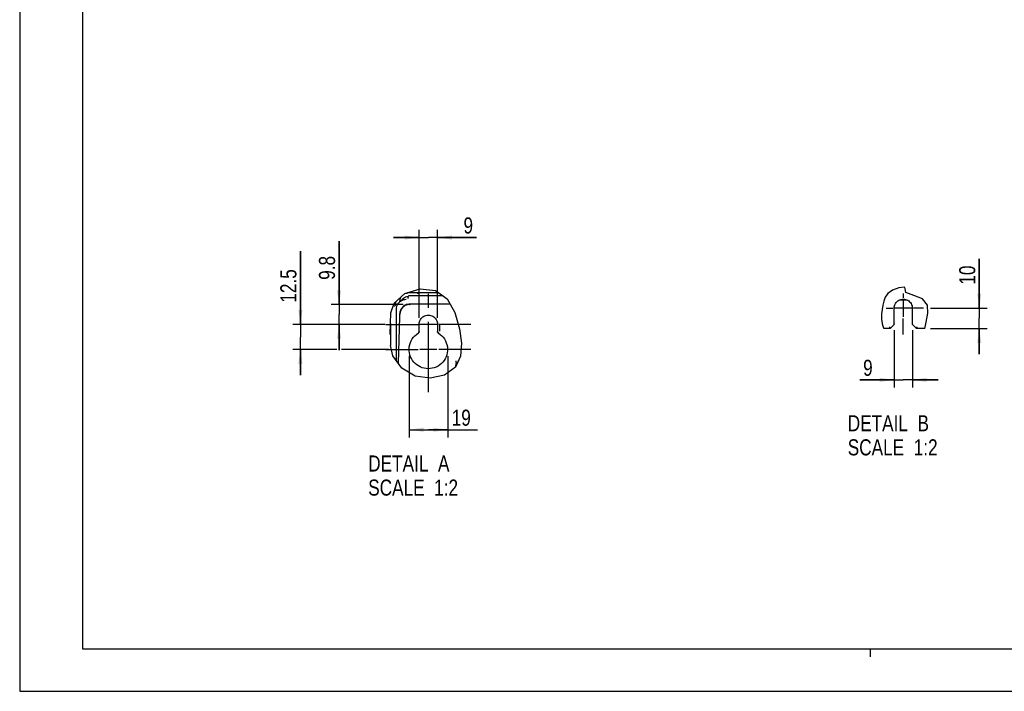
# Model space of a CAD drawing. Header units: inches. Extents: x 0 to 166, y 0 to 117.
# Tile 1 of 80: x 0 to 48, y 0 to 33. Entities that reach past the tile are written whole.
import ezdxf

# ---------------------------------------------------------------- set-up
doc = ezdxf.new("R2010")
doc.units = ezdxf.units.IN
doc.header["$LTSCALE"] = 9.105315
doc.header["$MEASUREMENT"] = 0
doc.linetypes.add('CENTER', pattern=[0.6, 0.375, -0.075, 0.075, -0.075])
doc.layers.get('0').update_dxf_attribs({"linetype": 'CONTINUOUS'})
doc.layers.add('DEFAULT_1', color=7, linetype='CENTER')
doc.styles.get("Standard").update_dxf_attribs({"font": 'txt', "width": 0.8})
doc.dimstyles.new('DIMSTYLE_2', dxfattribs={"dimtxt": 0.78125, "dimasz": 0.7, "dimexe": 0.18, "dimexo": 0.0625, "dimgap": 0.09, "dimtad": 1, "dimdec": 1, "dimlfac": 0.4, "dimzin": 4, "dimdsep": 46, "dimtxsty": 'STANDARD', "dimblk": '_FILLED', "dimblk1": '_FILLED', "dimblk2": '_FILLED', "dimcen": 0.09, "dimadec": 0, "dimazin": 0, "dimtfac": 1, "dimtdec": 1, "dimtofl": 0, "dimtmove": 0, "dimatfit": 3, "dimldrblk": '_FILLED', "dimfxl": 1, "dimtolj": 1, "dimtzin": 4, "dimarcsym": 0})
doc.dimstyles.new('DIMSTYLE_3', dxfattribs={"dimtxt": 0.78125, "dimasz": 0.7, "dimexe": 0.18, "dimexo": 0.0625, "dimgap": 0.09, "dimtad": 1, "dimdec": 0, "dimlfac": 0.4, "dimzin": 4, "dimdsep": 46, "dimtxsty": 'STANDARD', "dimblk": '_FILLED', "dimblk1": '_FILLED', "dimblk2": '_FILLED', "dimcen": 0.09, "dimadec": 0, "dimazin": 0, "dimtfac": 1, "dimtdec": 0, "dimtofl": 0, "dimtmove": 0, "dimatfit": 3, "dimldrblk": '_FILLED', "dimfxl": 1, "dimtolj": 1, "dimtzin": 4, "dimarcsym": 0})

# ---------------------------------------------------------------- blocks, each defined once
blk = doc.blocks.new('_FILLED')
at = {"color": 0, "linetype": 'BYBLOCK'}
blk.add_solid([(0, 0), (-1, 0.143), (-1, -0.143)], dxfattribs=at)
blk = doc.blocks.new('*D2')
at = {"color": 7, "linetype": 'CONTINUOUS'}
for p, q in [((15.513, 18.798), (15.513, 21.876)), ((15.513, 21.876), (15.513, 18.317)), ((18.63, 18.798), (15.138, 18.798)), ((15.513, 16.585), (15.513, 18.317)), ((17.748, 17.835), (15.138, 17.835)), ((15.513, 17.835), (15.513, 16.585))]:
    blk.add_line(p, q, dxfattribs=at)
at = {"color": 7, "linetype": 'CONTINUOUS', "xscale": 0.7, "yscale": 0.7, "zscale": 0.7}
for p, rotation in [((15.513, 18.798), 270), ((15.513, 17.835), 90)]:
    blk.add_blockref('_FILLED', p, dxfattribs=dict(at, rotation=rotation))
at = {"color": 7, "linetype": 'CONTINUOUS', "insert": (14.537, 20.001), "char_height": 0.7812, "width": 1.875, "attachment_point": 1, "rotation": 90, "line_spacing_factor": 0.9}
blk.add_mtext('9.8', dxfattribs=at)
blk = doc.blocks.new('*D9')
at = {"color": 7, "linetype": 'CONTINUOUS'}
for p, q in [((46.617, 18.622), (46.617, 21.016)), ((46.617, 21.016), (46.617, 18.13)), ((44.253, 18.622), (46.992, 18.622)), ((46.617, 16.388), (46.617, 18.13)), ((44.24, 17.638), (46.992, 17.638)), ((46.617, 17.638), (46.617, 16.388))]:
    blk.add_line(p, q, dxfattribs=at)
at = {"color": 7, "linetype": 'CONTINUOUS', "xscale": 0.7, "yscale": 0.7, "zscale": 0.7}
for p, rotation in [((46.617, 18.622), 270), ((46.617, 17.638), 90)]:
    blk.add_blockref('_FILLED', p, dxfattribs=dict(at, rotation=rotation))
at = {"color": 7, "linetype": 'CONTINUOUS', "insert": (45.641, 19.766), "char_height": 0.7812, "width": 1.25, "attachment_point": 1, "rotation": 90, "line_spacing_factor": 0.9}
blk.add_mtext('10', dxfattribs=at)
blk = doc.blocks.new('*D10')
at = {"color": 7, "linetype": 'CONTINUOUS'}
for p, q in [((42.48, 17.553), (42.481, 14.763)), ((43.366, 17.553), (43.367, 14.763)), ((42.481, 15.138), (40.813, 15.138)), ((40.813, 15.138), (42.924, 15.138)), ((44.617, 15.139), (42.924, 15.138)), ((43.367, 15.138), (44.617, 15.139))]:
    blk.add_line(p, q, dxfattribs=at)
at = {"color": 7, "linetype": 'CONTINUOUS', "xscale": 0.7, "yscale": 0.7, "zscale": 0.7}
for p, rotation in [((42.481, 15.138), 0.008184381), ((43.367, 15.138), 180.0130903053)]:
    blk.add_blockref('_FILLED', p, dxfattribs=dict(at, rotation=rotation))
at = {"color": 7, "linetype": 'CONTINUOUS', "insert": (41.438, 16.115), "char_height": 0.781, "width": 0.625, "attachment_point": 3, "line_spacing_factor": 0.9}
blk.add_mtext('9', dxfattribs=at)
blk = doc.blocks.new('*D11')
at = {"color": 7, "linetype": 'CONTINUOUS'}
for p, q in [((18.917, 16.302), (18.917, 12.339)), ((20.8, 16.296), (20.8, 12.339)), ((18.917, 12.714), (19.859, 12.714)), ((20.8, 12.714), (19.859, 12.714)), ((19.859, 12.714), (22.237, 12.714))]:
    blk.add_line(p, q, dxfattribs=at)
at = {"color": 7, "linetype": 'CONTINUOUS', "xscale": 0.7, "yscale": 0.7, "zscale": 0.7, "rotation": 180}
blk.add_blockref('_FILLED', (18.917, 12.714), dxfattribs=at)
at = {"color": 7, "linetype": 'CONTINUOUS', "xscale": 0.7, "yscale": 0.7, "zscale": 0.7}
blk.add_blockref('_FILLED', (20.8, 12.714), dxfattribs=at)
at = {"color": 7, "linetype": 'CONTINUOUS', "insert": (20.987, 13.69), "char_height": 0.7812, "width": 1.25, "attachment_point": 1, "line_spacing_factor": 0.9}
blk.add_mtext('19', dxfattribs=at)
blk = doc.blocks.new('*D12')
at = {"color": 7, "linetype": 'CONTINUOUS'}
for p, q in [((13.638, 17.835), (13.638, 21.39)), ((13.638, 21.39), (13.638, 17.222)), ((17.748, 17.835), (13.263, 17.835)), ((13.638, 15.359), (13.638, 17.222)), ((15.402, 16.609), (13.263, 16.609)), ((13.638, 16.609), (13.638, 15.359)), ((17.939, 16.609), (15.629, 16.609))]:
    blk.add_line(p, q, dxfattribs=at)
at = {"color": 7, "linetype": 'CONTINUOUS', "xscale": 0.7, "yscale": 0.7, "zscale": 0.7}
for p, rotation in [((13.638, 17.835), 270), ((13.638, 16.609), 90)]:
    blk.add_blockref('_FILLED', p, dxfattribs=dict(at, rotation=rotation))
at = {"color": 7, "linetype": 'CONTINUOUS', "insert": (12.662, 18.89), "char_height": 0.7812, "width": 2.5, "attachment_point": 1, "rotation": 90, "line_spacing_factor": 0.9}
blk.add_mtext('12.5', dxfattribs=at)
blk = doc.blocks.new('*D13')
at = {"color": 7, "linetype": 'CONTINUOUS'}
for p, q in [((19.409, 22.057), (18.159, 22.057)), ((18.159, 22.057), (19.852, 22.057)), ((19.409, 18.157), (19.409, 22.432)), ((22.184, 22.057), (19.852, 22.057)), ((20.295, 18.157), (20.295, 22.432)), ((20.295, 22.057), (22.184, 22.057))]:
    blk.add_line(p, q, dxfattribs=at)
at = {"color": 7, "linetype": 'CONTINUOUS', "xscale": 0.7, "yscale": 0.7, "zscale": 0.7}
blk.add_blockref('_FILLED', (19.409, 22.057), dxfattribs=at)
at = {"color": 7, "linetype": 'CONTINUOUS', "xscale": 0.7, "yscale": 0.7, "zscale": 0.7, "rotation": 180}
blk.add_blockref('_FILLED', (20.295, 22.057), dxfattribs=at)
at = {"color": 7, "linetype": 'CONTINUOUS', "insert": (21.559, 23.034), "char_height": 0.781, "width": 0.625, "attachment_point": 1, "line_spacing_factor": 0.9}
blk.add_mtext('9', dxfattribs=at)

msp = doc.modelspace()

# ---------------------------------------------------------------- linework, layer by layer
at = {"color": 7, "linetype": 'CONTINUOUS'}
for p, q in [((0, 116.929), (0, 0)), ((3.051, 114.862), (3.051, 2.067)), ((42.984, 19.647), (42.713, 19.608)), ((43.019, 19.572), (42.984, 19.647)), ((18.184, 18.863), (18.71, 19.335)), ((18.51, 19.155), (18.498, 19.132)), ((18.71, 19.335), (19.458, 19.557)), ((18.778, 19.355), (18.835, 19.355)), ((18.807, 19.188), (18.867, 19.2)), ((20.367, 19.366), (18.845, 19.366)), ((18.868, 19.126), (18.868, 19.193)), ((20.566, 19.223), (18.898, 19.223)), ((19.458, 19.557), (20.2, 19.485)), ((20.2, 19.485), (20.773, 19.075)), ((42.05, 19.164), (41.987, 18.965)), ((42.169, 19.344), (42.05, 19.164)), ((42.395, 19.499), (42.169, 19.344)), ((42.713, 19.608), (42.395, 19.499)), ((43.014, 19.567), (43.019, 19.572)), ((43.055, 19.382), (43.014, 19.567)), ((43.016, 19.568), (43.018, 19.57)), ((43.437, 19.243), (43.055, 19.382)), ((43.859, 19.073), (43.437, 19.243)), ((18.037, 18.398), (18.184, 18.863)), ((18.263, 18.912), (18.259, 18.853)), ((18.259, 18.789), (18.259, 18.856)), ((18.268, 18.938), (18.263, 18.912)), ((18.594, 19.066), (18.445, 18.916)), ((18.462, 18.992), (18.459, 18.947)), ((18.459, 18.947), (18.459, 18.929)), ((18.852, 19.101), (18.852, 19.101)), ((18.943, 18.798), (18.965, 18.798)), ((20.916, 18.821), (18.951, 18.821)), ((20.773, 19.075), (21.145, 18.413)), ((41.939, 18.766), (41.899, 18.558)), ((41.987, 18.965), (41.939, 18.766)), ((42.766, 19.035), (43.081, 19.035)), ((42.923, 19.036), (42.923, 18.208)), ((44.1, 18.768), (43.859, 19.073)), ((44.117, 18.375), (44.1, 18.768)), ((18.013, 17.876), (18.037, 18.398)), ((18.302, 16.07), (18.306, 18.582)), ((18.306, 18.582), (18.31, 18.643)), ((18.456, 18.203), (18.385, 15.958)), ((18.457, 18.231), (18.456, 18.203)), ((18.458, 18.278), (18.457, 18.231)), ((18.458, 18.324), (18.458, 18.278)), ((21.145, 18.413), (21.367, 17.62)), ((41.873, 18.341), (41.87, 18.065)), ((41.899, 18.558), (41.873, 18.341)), ((42.48, 17.866), (42.48, 18.622)), ((43.337, 18.622), (42.509, 18.622)), ((43.366, 17.865), (43.366, 18.622)), ((44.041, 17.949), (44.117, 18.375)), ((18.002, 17.348), (18.013, 17.876)), ((18.013, 17.871), (18.013, 16.805)), ((19.409, 17.495), (19.409, 17.845)), ((20.268, 17.835), (19.441, 17.835)), ((20.295, 17.845), (20.295, 17.495)), ((20.407, 17.498), (20.407, 17.838)), ((41.87, 18.065), (41.91, 17.798)), ((41.91, 17.798), (41.978, 17.638)), ((42.458, 17.813), (42.283, 17.638)), ((43.563, 17.638), (43.388, 17.813)), ((43.978, 17.638), (43.995, 17.7)), ((43.995, 17.7), (44.041, 17.949)), ((19.35, 17.414), (19.362, 17.411)), ((20.355, 17.414), (20.342, 17.411)), ((21.367, 17.62), (21.462, 16.928)), ((42.283, 17.638), (41.978, 17.638)), ((43.978, 17.638), (43.563, 17.638)), ((18.13, 16.302), (18.013, 16.805)), ((21.462, 16.928), (21.418, 16.287)), ((18.571, 15.708), (18.13, 16.302)), ((20.268, 16.609), (19.441, 16.609)), ((21.418, 16.287), (21.17, 15.756)), ((21.281, 16.07), (21.277, 15.984)), ((19.215, 15.316), (18.571, 15.708)), ((19.941, 15.214), (19.215, 15.316)), ((20.64, 15.371), (19.941, 15.214)), ((21.17, 15.756), (20.64, 15.371)), ((3.051, 2.067), (162.5, 2.067)), ((41.339, 1.673), (41.339, 2.067)), ((0, 0), (165.551, 0))]:
    msp.add_line(p, q, dxfattribs=at)
for points in [[(18.594, 19.066), (18.641, 19.107), (18.693, 19.141)], [(18.693, 19.141), (18.748, 19.168), (18.807, 19.188)], [(19.323, 19.364), (19.33, 19.352), (19.338, 19.34), (19.347, 19.326)], [(18.194, 18.734), (18.205, 18.735), (18.215, 18.738), (18.225, 18.742), (18.234, 18.748), (18.242, 18.755), (18.249, 18.763), (18.254, 18.771), (18.257, 18.781), (18.259, 18.79)], [(18.31, 18.643), (18.322, 18.704), (18.342, 18.763)], [(18.342, 18.763), (18.37, 18.819), (18.404, 18.87), (18.445, 18.916)], [(18.445, 18.916), (18.492, 18.957), (18.543, 18.992), (18.599, 19.019)], [(18.498, 19.132), (18.481, 19.085), (18.469, 19.038), (18.462, 18.992)], [(18.951, 18.821), (18.897, 18.818), (18.844, 18.809), (18.793, 18.795), (18.743, 18.775), (18.696, 18.749), (18.651, 18.719), (18.611, 18.684), (18.574, 18.645), (18.542, 18.602), (18.515, 18.556), (18.492, 18.507), (18.476, 18.456)], [(18.964, 18.81), (18.916, 18.807), (18.868, 18.8), (18.822, 18.789), (18.776, 18.772), (18.733, 18.752), (18.691, 18.727), (18.652, 18.699), (18.617, 18.666), (18.584, 18.631)], [(18.599, 19.019), (18.657, 19.039), (18.718, 19.051), (18.779, 19.055)], [(18.868, 19.126), (18.868, 19.123), (18.866, 19.114), (18.861, 19.108), (18.857, 19.103), (18.854, 19.102), (18.852, 19.101)], [(42.48, 18.622), (42.485, 18.682), (42.496, 18.739), (42.514, 18.792), (42.54, 18.844), (42.572, 18.892), (42.61, 18.935), (42.653, 18.973), (42.701, 19.005), (42.752, 19.031), (42.807, 19.049), (42.864, 19.061), (42.921, 19.065), (42.979, 19.061), (43.036, 19.05), (43.091, 19.032), (43.142, 19.007), (43.191, 18.975), (43.234, 18.937), (43.273, 18.894), (43.306, 18.845), (43.332, 18.793), (43.35, 18.739), (43.362, 18.682), (43.366, 18.622)], [(18.476, 18.456), (18.472, 18.443), (18.469, 18.429), (18.466, 18.414), (18.464, 18.4), (18.462, 18.386), (18.46, 18.372), (18.459, 18.357), (18.459, 18.343), (18.458, 18.328)], [(18.584, 18.631), (18.562, 18.601), (18.541, 18.569), (18.523, 18.536), (18.508, 18.502), (18.495, 18.467), (18.485, 18.431), (18.478, 18.394), (18.474, 18.357), (18.472, 18.319)], [(19.409, 17.845), (19.414, 17.905), (19.425, 17.961), (19.443, 18.015), (19.469, 18.067), (19.501, 18.115), (19.539, 18.158), (19.582, 18.196), (19.63, 18.228), (19.681, 18.253), (19.736, 18.272), (19.793, 18.284), (19.851, 18.288), (19.908, 18.284), (19.965, 18.273), (20.02, 18.255), (20.071, 18.23), (20.12, 18.197), (20.163, 18.16), (20.202, 18.117), (20.235, 18.068), (20.261, 18.016), (20.279, 17.962), (20.291, 17.905), (20.295, 17.845)], [(42.253, 17.712), (42.258, 17.699), (42.264, 17.686), (42.268, 17.674), (42.273, 17.664)], [(42.48, 17.866), (42.48, 17.859), (42.479, 17.852), (42.478, 17.846), (42.476, 17.84), (42.473, 17.834), (42.47, 17.829), (42.467, 17.823), (42.463, 17.818), (42.458, 17.813)], [(43.388, 17.813), (43.383, 17.818), (43.38, 17.823), (43.376, 17.829), (43.373, 17.834), (43.371, 17.84), (43.369, 17.846), (43.367, 17.852), (43.367, 17.859), (43.366, 17.866)], [(43.594, 17.712), (43.588, 17.699), (43.583, 17.686), (43.578, 17.674), (43.574, 17.664)], [(19.289, 15.868), (19.213, 15.932), (19.143, 16.005), (19.082, 16.084), (19.03, 16.17), (18.987, 16.262), (18.954, 16.356), (18.931, 16.453), (18.919, 16.553), (18.918, 16.652), (18.928, 16.752), (18.948, 16.851), (18.978, 16.947), (19.019, 17.039), (19.071, 17.128), (19.131, 17.21), (19.199, 17.283), (19.277, 17.351), (19.372, 17.418)], [(20.333, 17.418), (20.428, 17.35), (20.506, 17.282), (20.574, 17.208), (20.634, 17.127), (20.686, 17.038), (20.726, 16.946), (20.757, 16.851), (20.777, 16.752), (20.787, 16.652), (20.785, 16.553), (20.773, 16.453), (20.751, 16.356), (20.717, 16.26), (20.673, 16.168), (20.62, 16.081), (20.558, 16.001), (20.487, 15.928), (20.41, 15.864), (20.326, 15.809), (20.236, 15.762), (20.143, 15.726), (20.046, 15.7), (19.946, 15.685), (19.846, 15.68), (19.747, 15.686), (19.648, 15.702), (19.552, 15.729), (19.46, 15.766), (19.371, 15.813), (19.289, 15.868)], [(19.396, 17.498), (19.395, 17.487), (19.394, 17.476), (19.39, 17.465), (19.386, 17.455), (19.381, 17.445), (19.374, 17.436), (19.367, 17.428), (19.359, 17.421), (19.35, 17.414)], [(19.409, 17.495), (19.409, 17.483), (19.407, 17.473), (19.404, 17.462), (19.399, 17.452), (19.394, 17.442), (19.387, 17.433), (19.38, 17.425), (19.372, 17.418)], [(20.333, 17.418), (20.324, 17.425), (20.317, 17.433), (20.311, 17.442), (20.305, 17.452), (20.301, 17.462), (20.298, 17.473), (20.296, 17.483), (20.295, 17.495)], [(20.321, 17.45), (20.318, 17.455), (20.316, 17.46), (20.314, 17.465), (20.312, 17.47), (20.311, 17.476), (20.31, 17.481), (20.309, 17.487), (20.309, 17.492), (20.308, 17.498)], [(20.355, 17.414), (20.35, 17.417), (20.346, 17.421), (20.341, 17.424), (20.337, 17.428), (20.333, 17.432), (20.33, 17.436), (20.327, 17.441), (20.324, 17.445), (20.321, 17.45)], [(42.273, 17.664), (42.28, 17.647), (42.282, 17.642), (42.283, 17.639), (42.283, 17.638)], [(43.574, 17.664), (43.567, 17.647), (43.565, 17.642), (43.563, 17.639), (43.563, 17.638)], [(21.184, 15.864), (21.179, 15.844), (21.173, 15.824), (21.168, 15.803)], [(21.203, 15.987), (21.201, 15.966), (21.199, 15.945), (21.195, 15.924), (21.192, 15.904), (21.188, 15.884), (21.184, 15.864)], [(21.203, 15.987), (21.204, 15.997), (21.205, 16.007), (21.206, 16.017), (21.206, 16.026), (21.207, 16.035), (21.207, 16.043), (21.207, 16.052), (21.207, 16.061), (21.207, 16.07)]]:
    msp.add_lwpolyline(points, dxfattribs=at)
for centre, radius, start, end in [((20.074, 18.158), 1.722, 135.4969, 135.9726), ((18.898, 19.193), 0.0295, 90, 180)]:
    msp.add_arc(centre, radius, start, end, dxfattribs=at)
at = {"layer": 'DEFAULT_1', "color": 7, "linetype": 'CENTER'}
for p, q in [((19.855, 14.539), (19.855, 19.905)), ((42.923, 19.337), (42.923, 19.122)), ((42.088, 18.622), (42.423, 18.622)), ((43.913, 18.622), (43.423, 18.622)), ((17.785, 17.835), (19.355, 17.835)), ((21.924, 17.835), (20.355, 17.835)), ((42.923, 17.337), (42.923, 18.122)), ((17.785, 16.609), (19.355, 16.609)), ((21.924, 16.609), (20.355, 16.609))]:
    msp.add_line(p, q, dxfattribs=at)

# ---------------------------------------------------------------- texts
at = {"color": 7, "linetype": 'CONTINUOUS', "char_height": 0.7812, "width": 6.25, "attachment_point": 1, "line_spacing_factor": 0.9}
for s, insert in [('DETAIL  B\\PSCALE  1:2', (40.226, 13.421)), ('DETAIL  A\\PSCALE  1:2', (16.93, 11.465))]:
    msp.add_mtext(s, dxfattribs=dict(at, insert=insert))

# ---------------------------------------------------------------- dimensions: what is measured, and where the dimension line sits
at = {"color": 7, "linetype": 'CONTINUOUS'}
for base, p1, p2, picture, middle in [((20.295, 22.057), (19.409, 18.157), (20.295, 18.157), '*D13', (21.872, 22.643)), ((20.8, 12.714), (18.917, 16.302), (20.8, 16.296), '*D11', (21.612, 13.3))]:
    dim = msp.add_linear_dim(base=base, p1=p1, p2=p2, dimstyle='DIMSTYLE_3', dxfattribs=at)
    dim.commit()
    dim.dimension.update_dxf_attribs({"geometry": picture, "text_midpoint": middle, "dimtype": 160})
for base, p1, p2, angle, dimstyle, picture, middle in [((15.513, 18.798), (17.748, 17.835), (18.63, 18.798), 90, 'DIMSTYLE_2', '*D2', (14.927, 20.939)), ((13.638, 17.835), (17.939, 16.609), (17.748, 17.835), 90, 'DIMSTYLE_2', '*D12', (13.052, 20.14)), ((46.617, 17.638), (44.253, 18.622), (44.24, 17.638), 270, 'DIMSTYLE_3', '*D9', (46.031, 20.391)), ((42.481, 15.138), (43.366, 17.553), (42.48, 17.553), 180.0131, 'DIMSTYLE_3', '*D10', (40.501, 15.724))]:
    dim = msp.add_linear_dim(base=base, p1=p1, p2=p2, angle=angle, dimstyle=dimstyle, dxfattribs=at)
    dim.commit()
    dim.dimension.update_dxf_attribs({"geometry": picture, "text_midpoint": middle, "dimtype": 160})

doc.saveas('drawing.dxf')
